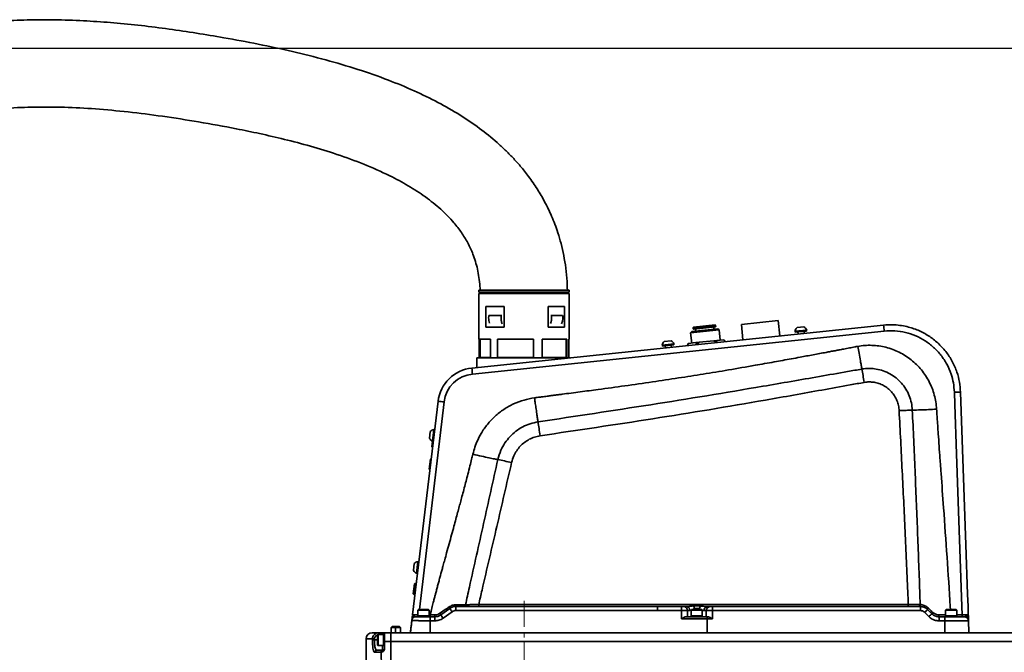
# Model space of a CAD drawing. Header units: millimetres. Extents: x 2633 to 6460, y 1296 to 5553.
# Tile 24 of 29: x 4482 to 4961, y 4452 to 4760. Entities that reach past the tile are written whole.
import ezdxf

# ---------------------------------------------------------------- set-up
doc = ezdxf.new("R2010")
doc.units = ezdxf.units.MM
doc.header["$PDSIZE"] = -1
doc.linetypes.add('CENTER', pattern=[10.16, 6.35, -1.27, 1.27, -1.27])
doc.linetypes.add('CENTERX2', pattern=[20.32, 12.7, -2.54, 2.54, -2.54])
doc.layers.add('中心线层', color=1, linetype='CENTER')
doc.layers.add('标注层', color=7, linetype='Continuous')
doc.dimstyles.new('ISO-25(3)', dxfattribs={"dimtxt": 8, "dimasz": 4.5, "dimexe": 3.5, "dimexo": 0.625, "dimtad": 1, "dimtoh": 1, "dimdec": 1, "dimtxsty": 'Standard', "dimcen": 2.5, "dimclrd": 4, "dimclre": 4, "dimclrt": 3, "dimadec": 0, "dimazin": 0, "dimtfac": 1, "dimtdec": 1, "dimtmove": 1, "dimatfit": 3, "dimfxl": 1, "dimarcsym": 0})

# ---------------------------------------------------------------- blocks, each defined once
blk = doc.blocks.new('_D')
at = {"layer": 'Defpoints', "color": 0, "transparency": 16777216}
for p in [(5081.79, 4746.06), (4012.4, 4171.57), (4172.67, 4171.57)]:
    blk.add_point(p, dxfattribs=at)
at = {"layer": '标注层', "color": 4, "lineweight": -2, "transparency": 16777216}
for p, q in [((5081.16, 4746.06), (4008.9, 4746.06)), ((4012.4, 4741.56), (4012.4, 4176.07)), ((4172.05, 4171.57), (4008.9, 4171.57))]:
    blk.add_line(p, q, dxfattribs=at)
at = {"layer": '标注层', "color": 4, "transparency": 16777216}
for points in [[(4011.65, 4741.56), (4013.15, 4741.56), (4012.4, 4746.06)], [(4011.65, 4176.07), (4013.15, 4176.07), (4012.4, 4171.57)]]:
    blk.add_solid(points, dxfattribs=at)
at = {"layer": '标注层', "color": 3, "transparency": 16777216, "insert": (4002.44, 4500.69), "char_height": 8, "attachment_point": 2, "rotation": 90}
blk.add_mtext('574,5', dxfattribs=at)

msp = doc.modelspace()

# ---------------------------------------------------------------- linework, layer by layer
at = {"linetype": 'Continuous', "lineweight": 35}
for p, q in [((4705.55, 4628.49), (4705.55, 4627.39)), ((4705.55, 4628.49), (4712.87, 4628.49)), ((4706.21, 4627.64), (4706.23, 4627.04)), ((4712.87, 4628.49), (4749.55, 4628.49)), ((4749.55, 4627.39), (4749.55, 4628.49)), ((4705.55, 4627.39), (4712.87, 4627.39)), ((4705.55, 4626.77), (4705.55, 4604.49)), ((4712.87, 4626.77), (4705.55, 4626.77)), ((4712.87, 4627.39), (4749.55, 4627.39)), ((4749.55, 4626.77), (4712.87, 4626.77)), ((4748.74, 4626.77), (4748.72, 4627.39)), ((4749.55, 4604.49), (4749.55, 4626.77)), ((4708.96, 4620.49), (4717.89, 4620.49)), ((4708.96, 4610.49), (4708.96, 4620.49)), ((4717.89, 4620.49), (4717.89, 4610.49)), ((4739.31, 4620.49), (4747.32, 4620.49)), ((4739.31, 4610.49), (4739.31, 4620.49)), ((4747.32, 4620.49), (4747.32, 4610.49)), ((4716.43, 4616.17), (4710.39, 4616.17)), ((4716.43, 4616.17), (4716.83, 4616.17)), ((4740.59, 4616.17), (4741, 4616.17)), ((4746.4, 4616.17), (4741, 4616.17)), ((4851.33, 4613.59), (4833.43, 4611.73)), ((4852.11, 4606.13), (4851.33, 4613.59)), ((4902.67, 4611.4), (4702.17, 4590.5)), ((4702.48, 4587.6), (4902.98, 4608.5)), ((4717.89, 4610.49), (4708.96, 4610.49)), ((4747.32, 4610.49), (4739.31, 4610.49)), ((4822.64, 4609.14), (4808.71, 4607.69)), ((4809.25, 4608.35), (4808.71, 4607.69)), ((4809.25, 4608.35), (4821.98, 4609.68)), ((4820.9, 4611.38), (4809.96, 4610.24)), ((4810.14, 4610.46), (4809.96, 4610.24)), ((4809.96, 4610.24), (4810.02, 4609.64)), ((4810.02, 4609.64), (4820.96, 4610.78)), ((4810.02, 4609.64), (4810.24, 4609.46)), ((4810.14, 4610.46), (4820.68, 4611.55)), ((4820.78, 4610.56), (4810.24, 4609.46)), ((4811.03, 4609.54), (4811.14, 4608.55)), ((4820.09, 4609.48), (4819.99, 4610.48)), ((4820.9, 4611.38), (4820.68, 4611.55)), ((4820.78, 4610.56), (4820.96, 4610.78)), ((4820.96, 4610.78), (4820.9, 4611.38)), ((4822.64, 4609.14), (4821.98, 4609.68)), ((4823.16, 4604.12), (4822.64, 4609.14)), ((4833.43, 4611.73), (4834.21, 4604.27)), ((4865.23, 4609.01), (4859.56, 4608.42)), ((4859.66, 4608.43), (4859.71, 4607.93)), ((4859.71, 4607.93), (4865.18, 4608.5)), ((4863.92, 4610.53), (4860.54, 4610.18)), ((4864.04, 4607.38), (4863.94, 4608.37)), ((4865.18, 4608.5), (4865.13, 4609)), ((4865.18, 4608.5), (4865.18, 4608.5)), ((4705.55, 4604.49), (4711.27, 4604.49)), ((4705.67, 4595.49), (4705.67, 4604.49)), ((4706.22, 4604.49), (4706.22, 4595.49)), ((4706.28, 4604.49), (4706.28, 4595.59)), ((4711.27, 4604.49), (4711.27, 4595.49)), ((4714.61, 4604.49), (4732.23, 4604.49)), ((4714.61, 4595.49), (4714.61, 4604.49)), ((4714.73, 4604.49), (4714.73, 4595.49)), ((4732.23, 4604.49), (4732.23, 4595.49)), ((4736.49, 4604.49), (4748.51, 4604.49)), ((4736.49, 4595.49), (4736.49, 4604.49)), ((4748.08, 4595.49), (4748.08, 4604.49)), ((4748.51, 4604.49), (4748.51, 4595.49)), ((4749.43, 4604.49), (4749.55, 4604.49)), ((4749.43, 4595.49), (4749.43, 4604.49)), ((4799.27, 4603.79), (4795.89, 4603.44)), ((4808.71, 4607.69), (4809.24, 4602.67)), ((4820.04, 4603.8), (4812.85, 4603.05)), ((4821.51, 4603.95), (4820.04, 4603.8)), ((4820.04, 4603.8), (4821.14, 4602.91)), ((4821.14, 4602.91), (4821.51, 4603.95)), ((4824.91, 4604.3), (4821.51, 4603.95)), ((4825.49, 4603.36), (4824.91, 4604.3)), ((4825.31, 4603.66), (4825.49, 4603.36)), ((4860.96, 4608.06), (4861.06, 4607.07)), ((4800.58, 4602.27), (4794.91, 4601.68)), ((4795.01, 4601.69), (4795.06, 4601.19)), ((4795.06, 4601.19), (4800.53, 4601.76)), ((4796.31, 4601.32), (4796.41, 4600.33)), ((4799.4, 4600.64), (4799.29, 4601.63)), ((4800.53, 4601.76), (4800.48, 4602.26)), ((4800.53, 4601.76), (4800.53, 4601.76)), ((4807.54, 4602.49), (4807.12, 4601.44)), ((4807.12, 4601.44), (4807.49, 4602.49)), ((4807.12, 4601.44), (4807.24, 4601.77)), ((4807.49, 4602.49), (4807.54, 4602.49)), ((4811.33, 4602.89), (4807.54, 4602.49)), ((4811.33, 4602.89), (4812.85, 4603.05)), ((4811.96, 4601.95), (4811.33, 4602.89)), ((4812.85, 4603.05), (4811.96, 4601.95)), ((4825.49, 4603.36), (4825.48, 4603.37)), ((4704.55, 4595.49), (4704.55, 4590.75)), ((4704.55, 4595.49), (4712.2, 4595.49)), ((4711.27, 4595.59), (4706.28, 4595.59)), ((4712.2, 4595.49), (4750.01, 4595.49)), ((4727.53, 4595.59), (4715.18, 4595.59)), ((4732.23, 4595.59), (4727.53, 4595.59)), ((4747.7, 4595.59), (4736.49, 4595.59)), ((4685.72, 4574.3), (4673.28, 4470.26)), ((4676.61, 4472.87), (4688.69, 4574.02)), ((4683.71, 4560.57), (4683.02, 4554.91)), ((4684.06, 4560.42), (4683.7, 4560.47)), ((4681.93, 4559.62), (4681.52, 4556.25)), ((4682.69, 4552.19), (4683.02, 4554.91)), ((4682.69, 4552.19), (4682.95, 4551.85)), ((4683.33, 4554.97), (4682.95, 4551.85)), ((4682.95, 4551.85), (4683.03, 4551.84)), ((4683.03, 4555.01), (4683.4, 4554.96)), ((4681.37, 4541.27), (4681.96, 4546.13)), ((4682.29, 4546.39), (4681.63, 4540.93)), ((4682.29, 4546.39), (4681.96, 4546.13)), ((4682.38, 4546.38), (4682.29, 4546.39)), ((4681.37, 4541.27), (4681.63, 4540.93)), ((4681.63, 4540.93), (4681.73, 4540.92)), ((4674.13, 4495.26), (4673.72, 4491.89)), ((4675.9, 4496.21), (4675.22, 4490.55)), ((4676.37, 4496.05), (4675.89, 4496.11)), ((4675.23, 4490.65), (4675.71, 4490.59)), ((4673.61, 4480.58), (4674.19, 4485.45)), ((4674.53, 4485.71), (4673.87, 4480.25)), ((4674.53, 4485.71), (4674.19, 4485.45)), ((4675.12, 4485.64), (4674.53, 4485.71)), ((4673.61, 4480.58), (4673.87, 4480.25)), ((4673.87, 4480.25), (4674.47, 4480.18)), ((4792.63, 4474.37), (4694.33, 4474.37)), ((4810.06, 4475.35), (4705.52, 4475.35)), ((4804.26, 4474.37), (4792.63, 4474.37)), ((4914.71, 4475.35), (4813.52, 4475.35)), ((4920.61, 4474.37), (4819.35, 4474.37)), ((4920.53, 4475.32), (4920.16, 4475.33)), ((4935.29, 4472.87), (4935.19, 4474.37)), ((4676.22, 4472.87), (4675.92, 4472.57)), ((4675.92, 4472.57), (4675.92, 4469.87)), ((4681.42, 4472.57), (4675.92, 4472.57)), ((4675.92, 4469.87), (4675.92, 4469.37)), ((4681.42, 4469.87), (4675.92, 4469.87)), ((4676.22, 4472.87), (4681.12, 4472.87)), ((4681.42, 4472.57), (4681.12, 4472.87)), ((4681.42, 4469.87), (4681.42, 4472.57)), ((4681.82, 4470.35), (4681.42, 4470.35)), ((4681.42, 4469.37), (4681.42, 4469.87)), ((4681.82, 4470.35), (4681.82, 4469.37)), ((4684.14, 4469.37), (4681.94, 4469.37)), ((4691.42, 4473.44), (4687.05, 4470.31)), ((4688.22, 4468.7), (4692.59, 4471.83)), ((4694.33, 4472.39), (4792.63, 4472.39)), ((4792.63, 4472.39), (4804.26, 4472.39)), ((4804.26, 4472.39), (4804.26, 4469.37)), ((4804.26, 4469.37), (4804.26, 4468.38)), ((4806.49, 4469.37), (4816.78, 4469.37)), ((4807.26, 4469.37), (4807.26, 4472.37)), ((4808.31, 4472.37), (4808.92, 4472.52)), ((4809.22, 4472.87), (4808.92, 4472.57)), ((4808.92, 4472.57), (4808.92, 4469.87)), ((4814.42, 4472.57), (4808.92, 4472.57)), ((4808.92, 4469.87), (4808.92, 4469.37)), ((4814.42, 4469.87), (4808.92, 4469.87)), ((4809.22, 4472.87), (4814.12, 4472.87)), ((4813, 4473.24), (4813.81, 4472.87)), ((4814.42, 4472.57), (4814.12, 4472.87)), ((4814.42, 4469.87), (4814.42, 4472.57)), ((4814.42, 4469.37), (4814.42, 4469.87)), ((4816.35, 4472.37), (4816.35, 4472.37)), ((4816.78, 4469.37), (4817.12, 4469.37)), ((4819.35, 4469.37), (4819.35, 4472.39)), ((4819.35, 4472.39), (4920.61, 4472.39)), ((4819.35, 4468.38), (4819.35, 4469.37)), ((4922.74, 4471.5), (4924.77, 4469.46)), ((4926.19, 4470.85), (4924.16, 4472.9)), ((4932.92, 4470.34), (4929.55, 4470.34)), ((4932.58, 4469.37), (4929.74, 4469.37)), ((4933.22, 4472.87), (4932.92, 4472.57)), ((4932.92, 4472.57), (4932.92, 4469.87)), ((4938.42, 4472.57), (4932.92, 4472.57)), ((4932.92, 4469.87), (4932.92, 4469.37)), ((4938.42, 4469.87), (4932.92, 4469.87)), ((4932.92, 4469.37), (4938.42, 4469.37)), ((4933.22, 4472.87), (4938.12, 4472.87)), ((4938.42, 4472.57), (4938.12, 4472.87)), ((4938.42, 4469.87), (4938.42, 4472.57)), ((4940.96, 4470.35), (4938.42, 4470.35)), ((4938.42, 4469.37), (4938.42, 4469.87)), ((4940.96, 4470.35), (4940.96, 4469.37)), ((4942.21, 4469.4), (4942.05, 4469.37)), ((4663.42, 4464.57), (4662.92, 4464.07)), ((4663.42, 4464.57), (4664.72, 4464.57)), ((4664.72, 4464.57), (4664.92, 4464.07)), ((4664.72, 4464.57), (4666.92, 4464.57)), ((4666.92, 4464.57), (4667.42, 4464.07)), ((4672.7, 4465.35), (4672.25, 4461.57)), ((4681.94, 4461.57), (4681.94, 4467.39)), ((4681.94, 4467.39), (4684.14, 4467.39)), ((4816.78, 4468.38), (4804.26, 4468.38)), ((4816.75, 4461.57), (4816.78, 4468.38)), ((4819.35, 4468.38), (4816.78, 4468.38)), ((4929.74, 4467.39), (4932.58, 4467.39)), ((4932.58, 4461.57), (4932.58, 4467.39)), ((4944.05, 4467.53), (4944.05, 4467.53)), ((4944.26, 4461.57), (4944.05, 4467.53)), ((4944.05, 4467.45), (4944.05, 4467.53)), ((4653.67, 4461.57), (4656.8, 4461.57)), ((4656.47, 4460.82), (4656.17, 4460.52)), ((4656.17, 4455.62), (4656.17, 4460.52)), ((4659.17, 4460.82), (4656.47, 4460.82)), ((4656.47, 4460.82), (4656.47, 4455.32)), ((4656.8, 4461.57), (4658.67, 4461.57)), ((4656.8, 4460.82), (4656.8, 4461.57)), ((4658.67, 4460.82), (4658.67, 4461.57)), ((4659.67, 4460.82), (4659.17, 4460.82)), ((4659.17, 4460.82), (4659.17, 4455.32)), ((4659.67, 4461.57), (4662.67, 4461.57)), ((4659.67, 4457.31), (4659.67, 4461.57)), ((4662.67, 4461.57), (4681.94, 4461.57)), ((4662.67, 4457.31), (4662.67, 4461.57)), ((4664.92, 4464.07), (4662.92, 4464.07)), ((4662.92, 4464.07), (4662.92, 4461.57)), ((4664.92, 4461.57), (4664.92, 4464.07)), ((4667.42, 4464.07), (4664.92, 4464.07)), ((4667.42, 4464.07), (4667.42, 4461.57)), ((4680.63, 4461.57), (4680.17, 4461.59)), ((4681.94, 4461.57), (4792.63, 4461.57)), ((4792.63, 4461.57), (4804.26, 4461.57)), ((4804.26, 4461.57), (4816.75, 4461.57)), ((4816.75, 4461.57), (4819.35, 4461.57)), ((4819.35, 4461.57), (4932.58, 4461.57)), ((4932.59, 4461.57), (5152.67, 4461.57)), ((4650.67, 4458.57), (4650.67, 4414.57)), ((4653.79, 4458.57), (4650.67, 4458.57)), ((4653.79, 4458.07), (4653.79, 4458.57)), ((4654.78, 4458.57), (4653.79, 4458.57)), ((4654.78, 4458.07), (4653.79, 4458.07)), ((4654.78, 4458.57), (4654.78, 4458.07)), ((4654.78, 4458.07), (4656.17, 4458.07)), ((4656.17, 4455.62), (4656.47, 4455.32)), ((4656.47, 4455.32), (4659.17, 4455.32)), ((4658.67, 4453.07), (4658.67, 4455.32)), ((4659.17, 4455.32), (4659.67, 4455.32)), ((4662.67, 4457.31), (4659.67, 4457.31)), ((4659.67, 4457.31), (4659.67, 4453.93)), ((5152.67, 4457.31), (4662.67, 4457.31)), ((4662.67, 4443.78), (4662.67, 4457.31)), ((4655.02, 4452.07), (4654.73, 4452.07)), ((4655.72, 4453.07), (4656.01, 4453.07)), ((4657.99, 4453.07), (4657.99, 4452.22)), ((4657.99, 4453.07), (4658.67, 4453.07)), ((4658.67, 4452.22), (4657.99, 4452.22)), ((4658.67, 4452.22), (4658.67, 4453.07))]:
    msp.add_line(p, q, dxfattribs=at)
at = {"linetype": 'Continuous', "lineweight": 35, "flags": 128}
for points in [[(4937.17, 4578.75), (4937.38, 4572.75), (4938.22, 4548.78), (4940.82, 4474.37), (4940.96, 4470.35)], [(4943.96, 4470.34), (4943.82, 4474.37), (4943.61, 4480.37), (4942.77, 4504.35), (4941.47, 4541.56), (4940.17, 4578.77)], [(4682.88, 4474.37), (4682.28, 4472.12), (4681.82, 4470.35)], [(4694.7, 4475.26), (4694.68, 4475.08), (4694.66, 4474.92), (4694.62, 4474.76), (4694.58, 4474.63), (4694.52, 4474.52), (4694.46, 4474.44), (4694.4, 4474.39), (4694.33, 4474.37)], [(4699.09, 4475.24), (4699.07, 4475.06), (4699.04, 4474.9), (4698.99, 4474.75), (4698.92, 4474.62), (4698.85, 4474.51), (4698.77, 4474.44), (4698.68, 4474.39), (4698.59, 4474.37)], [(4817.68, 4474.26), (4817.96, 4474.34), (4818.35, 4474.37)], [(4920.16, 4475.33), (4920.17, 4475.14), (4920.2, 4474.96), (4920.24, 4474.8), (4920.3, 4474.65), (4920.36, 4474.53), (4920.44, 4474.45), (4920.53, 4474.39), (4920.61, 4474.37)], [(4920.53, 4475.32), (4920.53, 4475.13), (4920.55, 4474.96), (4920.58, 4474.79), (4920.63, 4474.65), (4920.7, 4474.53), (4920.77, 4474.44), (4920.86, 4474.39), (4920.95, 4474.36)], [(4816.35, 4472.37), (4816.35, 4471.84), (4816.36, 4469.37)]]:
    msp.add_lwpolyline(points, dxfattribs=at)
at = {"linetype": 'Continuous', "lineweight": 35}
for centre, radius, start, end in [((4862.48, 4607.96), 2.95, 131.1169, 170.9896), ((4862.48, 4607.96), 2.95, 20.9116, 60.7843), ((4637.7, 4581.57), 266.64, 5.7963, 6.4242), ((4797.83, 4601.22), 2.95, 131.1169, 170.9896), ((4797.83, 4601.22), 2.95, 20.9116, 60.7843), ((4704.08, 4572.1), 18.5, 95.9506, 173.1864), ((4437.2, 4560.67), 266.64, 5.7963, 6.4242), ((4704.08, 4572.18), 15.5, 95.9506, 173.1864), ((4938.92, 4550.1), 28.7, 87.5061, 93.4941), ((4684.54, 4545.52), 28.8, 81.703, 87.6569), ((4684.12, 4557.64), 2.95, 98.0482, 137.9209), ((4684.12, 4557.64), 2.95, 208.2534, 248.1261), ((4676.32, 4493.29), 2.95, 98.0482, 137.9209), ((4676.32, 4493.29), 2.95, 208.2534, 248.1261), ((4690.19, 4473.32), 1.24, 5.4529, 42.9016), ((5690.55, 4472.89), 996.22, 179.91439, 180.02829), ((4775.01, 4475.11), 69.49, 179.8027, 180.6057), ((5790.29, 4472.88), 997.66, 179.91444, 180.0283), ((4805.26, 4472.37), 2, 359.982, 89.982), ((4806.51, 4472.58), 1.81, 353.5214, 81.5567), ((5022, 4475.32), 211.95, 179.9935, 180.1787), ((4804.55, 4471.8), 6.21, 13.4558, 27.4954), ((4819.17, 4471.76), 6.35, 152.7911, 166.5071), ((5025.47, 4475.32), 211.95, 179.9935, 180.1787), ((4817.08, 4472.58), 1.81, 98.646, 186.5952), ((4818.35, 4472.38), 2, 90.0363, 180.0361), ((4818.35, 4472.37), 2, 109.7621, 180.0127), ((4984.21, 4475.11), 69.49, 179.8027, 180.6057), ((5920.15, 4472.88), 999.54, 179.91451, 180.02831), ((4674.82, 4467.37), 2, 90.0015, 151.9818), ((4680.94, 4470.1), 3.28, 347.236, 4.0254), ((5798.3, 4467.89), 1114.16, 179.92346, 180.02529), ((4684.56, 4469.35), 2.67, 21.0501, 39.8278), ((4612.78, 4415.28), 92.43, 35.3047, 36.5342), ((4616.39, 4417.87), 93.37, 35.3077, 36.525), ((4986.01, 4408.53), 89.26, 133.8566, 135.1342), ((4925.04, 4472.86), 0.88, 126.6518, 177.3112), ((4988.38, 4406.14), 89.75, 133.8618, 135.1325), ((4927.29, 4470.62), 1.12, 127.0605, 168.3542), ((4930.92, 4470.11), 1.4, 170.7092, 211.9798), ((6047.97, 4467.88), 1118.23, 179.92358, 180.02531), ((4942.05, 4467.37), 2, 2.025, 89.9888), ((4653.67, 4458.57), 3, 90, 180), ((4655.72, 4452.08), 0.993, 90.3926, 180.3873), ((4656.02, 4452.08), 0.993, 90.4214, 180.4153), ((4658.67, 4454.07), 1, 270, 0)]:
    msp.add_arc(centre, radius, start, end, dxfattribs=at)
for centre, major_axis, ratio, start_param, end_param in [((4676.32, 4470.37), (3.04, 0.12), 0.00845, 3.140246, 4.581026), ((4950.67, 4788.46), (0, 1980), 0.15, 1.741441, 1.745766)]:
    msp.add_ellipse(centre, major_axis=major_axis, ratio=ratio, start_param=start_param, end_param=end_param, dxfattribs=at)
for points, knots in [([(4748.69, 4628.49), (4748.66, 4629.86), (4748.58, 4633.43), (4747.99, 4639.05), (4747.01, 4645.22), (4745.7, 4650.99), (4743.82, 4657.42), (4741.23, 4664.29), (4737.83, 4671.35), (4734.07, 4677.79), (4730.08, 4683.57), (4726.01, 4688.66), (4722.18, 4692.93), (4718.41, 4696.73), (4713.13, 4701.6), (4705.84, 4707.46), (4696.19, 4713.99), (4685.54, 4720.08), (4673.92, 4725.72), (4660.89, 4731.1), (4646.51, 4736.12), (4630.89, 4740.71), (4614.7, 4744.76), (4598.13, 4748.31), (4582.55, 4751.21), (4568.06, 4753.65), (4554.7, 4755.64), (4541.25, 4757.33), (4527.92, 4758.67), (4514.37, 4759.64), (4500.83, 4760.15), (4487.38, 4760.15), (4474.6, 4759.62), (4462.47, 4758.6), (4450.11, 4757.01), (4437.53, 4754.74), (4424.61, 4751.63), (4412.07, 4747.82), (4402.02, 4744.07), (4394.36, 4740.82), (4388.97, 4738.34), (4383.61, 4735.69), (4378.1, 4732.76), (4372.25, 4729.42), (4365.83, 4725.47), (4358.85, 4720.8), (4351.28, 4715.29), (4343.44, 4709.05), (4335.4, 4702.04), (4327.22, 4694.27), (4318.77, 4685.5), (4310.21, 4675.74), (4302.21, 4665.68), (4294.94, 4655.46), (4288.5, 4645.27), (4283.16, 4635.43), (4278.97, 4626.04), (4276.2, 4618.19), (4274.38, 4611.02), (4273.26, 4604.58), (4273.1, 4600.18), (4273.02, 4597.94)], [0, 0, 0, 0, 0.006703, 0.017508, 0.027715, 0.037363, 0.046481, 0.060565, 0.07334, 0.084873, 0.097148, 0.107774, 0.116809, 0.125302, 0.134008, 0.152077, 0.171094, 0.191128, 0.212232, 0.234426, 0.260261, 0.28693, 0.314286, 0.342097, 0.370062, 0.392063, 0.414167, 0.43637, 0.458552, 0.479901, 0.503023, 0.525, 0.545895, 0.56577, 0.584684, 0.607051, 0.628458, 0.649849, 0.671325, 0.680993, 0.6907, 0.700452, 0.710319, 0.721298, 0.73353, 0.747252, 0.762533, 0.779464, 0.796384, 0.814847, 0.834804, 0.856103, 0.878523, 0.897866, 0.917615, 0.937617, 0.952747, 0.968036, 0.978401, 0.989012, 1, 1, 1, 1]), ([(4315.52, 4597.94), (4315.58, 4598.82), (4315.7, 4600.9), (4316.56, 4604.57), (4318.02, 4609.03), (4320.09, 4613.94), (4322.49, 4618.78), (4325.03, 4623.34), (4327.78, 4627.87), (4330.64, 4632.25), (4333.71, 4636.64), (4336.86, 4640.88), (4340.24, 4645.2), (4345.09, 4651.08), (4351.61, 4658.41), (4359.98, 4666.9), (4368.78, 4674.88), (4377.77, 4682.1), (4387.44, 4688.93), (4397.75, 4695.21), (4408.74, 4700.8), (4419.66, 4705.4), (4431.8, 4709.53), (4445.35, 4713.03), (4460.45, 4715.65), (4475.17, 4717.12), (4489.64, 4717.71), (4504.02, 4717.58), (4519.15, 4716.77), (4535.08, 4715.29), (4551.83, 4713.16), (4569.39, 4710.39), (4585.16, 4707.53), (4599.08, 4704.66), (4611.12, 4701.89), (4623.7, 4698.58), (4636.61, 4694.62), (4649.56, 4689.92), (4661.16, 4684.81), (4671.18, 4679.43), (4679.55, 4674.04), (4687.07, 4668.06), (4692.89, 4662.15), (4697.18, 4656.56), (4700.3, 4651.45), (4702.48, 4646.69), (4703.97, 4642.39), (4704.97, 4638.6), (4705.7, 4634.55), (4706.1, 4631.22), (4706.16, 4629.24), (4706.17, 4628.72)], [0, 0, 0, 0, 0.005547, 0.013039, 0.023612, 0.034997, 0.046477, 0.057527, 0.067774, 0.079732, 0.090363, 0.101425, 0.112914, 0.124772, 0.149329, 0.174489, 0.199605, 0.223894, 0.246833, 0.273934, 0.299633, 0.324244, 0.348267, 0.380106, 0.412065, 0.44442, 0.472952, 0.50298, 0.534658, 0.568104, 0.603416, 0.640684, 0.679778, 0.704038, 0.729974, 0.757324, 0.785737, 0.814748, 0.843804, 0.865259, 0.886137, 0.906242, 0.925515, 0.938017, 0.950421, 0.963021, 0.970843, 0.978988, 0.987571, 0.996717, 1, 1, 1, 1]), ([(4710.39, 4616.17), (4710.35, 4615.34), (4710.29, 4613.99), (4710.66, 4612.78), (4710.8, 4612.32)], [0, 0, 0, 0, 0.621682, 1, 1, 1, 1]), ([(4716.43, 4616.17), (4716.39, 4615.34), (4716.32, 4613.92), (4716.72, 4612.64), (4716.89, 4612.11)], [0, 0, 0, 0, 0.588564, 1, 1, 1, 1]), ([(4741, 4616.17), (4741.04, 4615.34), (4741.12, 4613.97), (4740.69, 4612.74), (4740.53, 4612.27)], [0, 0, 0, 0, 0.614056, 1, 1, 1, 1]), ([(4746.4, 4616.17), (4746.44, 4615.34), (4746.52, 4613.89), (4746.06, 4612.58), (4745.86, 4612.03)], [0, 0, 0, 0, 0.576451, 1, 1, 1, 1]), ([(4940.17, 4578.77), (4940.04, 4580.42), (4939.79, 4583.7), (4938.44, 4588.76), (4936.26, 4593.79), (4933.12, 4598.61), (4929.2, 4602.82), (4924.65, 4606.34), (4919.56, 4609.02), (4914.8, 4610.59), (4910.63, 4611.35), (4906.81, 4611.68), (4904.16, 4611.5), (4902.67, 4611.4)], [0, 0, 0, 0, 0.088654, 0.177308, 0.280153, 0.382998, 0.485815, 0.588631, 0.691438, 0.794244, 0.856927, 0.91961, 1, 1, 1, 1]), ([(4902.98, 4608.5), (4904.72, 4608.59), (4908.2, 4608.78), (4913.4, 4607.96), (4918.38, 4606.33), (4923.02, 4603.88), (4927.17, 4600.68), (4930.74, 4596.83), (4933.61, 4592.44), (4935.6, 4587.85), (4936.82, 4583.24), (4937.06, 4580.25), (4937.17, 4578.75)], [0, 0, 0, 0, 0.10282, 0.205639, 0.308458, 0.411278, 0.514108, 0.616939, 0.719801, 0.822662, 0.911331, 1, 1, 1, 1]), ([(4890.17, 4601.06), (4889.65, 4600.97), (4888.31, 4600.72), (4886.01, 4600.28), (4883.49, 4599.8), (4881.12, 4599.35), (4878.98, 4598.95), (4876.85, 4598.55), (4873.3, 4597.88), (4868.36, 4596.96), (4862.72, 4595.91), (4857.79, 4595), (4853.58, 4594.23), (4849.27, 4593.45), (4844.79, 4592.64), (4837.36, 4591.33), (4827.39, 4589.6), (4814.93, 4587.54), (4802.59, 4585.61), (4789.87, 4583.71), (4776.82, 4581.85), (4765.1, 4580.25), (4754.92, 4578.89), (4748.45, 4578.04), (4744.3, 4577.51), (4742.54, 4577.28), (4740.72, 4577.05), (4738.61, 4576.78), (4736.33, 4576.49), (4734.3, 4576.23), (4733.14, 4576.08), (4732.7, 4576.02)], [0, 0, 0, 0, 0.009905, 0.025605, 0.044125, 0.058164, 0.071018, 0.085001, 0.099041, 0.138916, 0.179493, 0.206983, 0.233229, 0.259898, 0.289568, 0.318663, 0.401859, 0.479972, 0.556193, 0.636822, 0.721981, 0.804127, 0.85931, 0.91512, 0.926921, 0.938061, 0.948386, 0.961559, 0.978098, 0.991617, 1, 1, 1, 1]), ([(4928.52, 4570.47), (4928.41, 4571.65), (4928.21, 4573.97), (4927.46, 4577.37), (4926.39, 4580.66), (4924.96, 4583.82), (4923.22, 4586.83), (4921.15, 4589.64), (4918.81, 4592.21), (4916.21, 4594.52), (4913.37, 4596.54), (4910.34, 4598.25), (4907.15, 4599.63), (4903.83, 4600.65), (4900.43, 4601.32), (4896.97, 4601.61), (4893.53, 4601.58), (4891.28, 4601.23), (4890.17, 4601.06)], [0, 0, 0, 0, 0.063606, 0.126104, 0.18817, 0.250491, 0.313327, 0.376119, 0.438807, 0.501468, 0.564124, 0.626772, 0.689399, 0.752017, 0.814382, 0.876781, 0.939237, 1, 1, 1, 1]), ([(4890.17, 4601.06), (4890.37, 4599.97), (4890.81, 4597.55), (4891.35, 4594.45), (4891.79, 4591.87), (4892, 4590.6), (4892.1, 4590)], [0, 0, 0, 0, 0.279815, 0.614362, 0.818703, 1, 1, 1, 1]), ([(4892.1, 4590), (4889.8, 4589.6), (4882.91, 4588.4), (4866.85, 4585.59), (4834.9, 4580.03), (4789.25, 4572.52), (4752.7, 4567.04), (4734.41, 4564.29)], [0, 0, 0, 0, 0.043927, 0.131333, 0.306074, 0.652733, 1, 1, 1, 1]), ([(4916.69, 4570), (4916.57, 4571.2), (4916.35, 4573.59), (4915.27, 4577.07), (4913.63, 4580.33), (4911.46, 4583.25), (4908.83, 4585.74), (4905.85, 4587.75), (4902.57, 4589.22), (4899.29, 4590.06), (4896.12, 4590.36), (4893.78, 4590.27), (4892.45, 4590.06), (4892.1, 4590)], [0, 0, 0, 0, 0.100696, 0.20135, 0.30312, 0.404886, 0.504844, 0.604798, 0.704664, 0.804529, 0.887345, 0.97015, 1, 1, 1, 1]), ([(4892.1, 4590), (4892.29, 4589), (4892.66, 4587), (4893.09, 4584.69), (4893.3, 4583.53)], [0, 0, 0, 0, 0.499999, 1, 1, 1, 1]), ([(4735.42, 4557.53), (4753.74, 4560.23), (4790.36, 4565.64), (4836.08, 4573.24), (4868.05, 4578.97), (4884.11, 4581.87), (4891, 4583.11), (4893.3, 4583.53)], [0, 0, 0, 0, 0.3471951, 0.6941162, 0.868788, 0.9561238, 1, 1, 1, 1]), ([(4893.3, 4583.53), (4894.09, 4583.63), (4895.66, 4583.83), (4898.08, 4583.62), (4900.44, 4583.03), (4902.71, 4582.03), (4904.77, 4580.66), (4906.6, 4578.95), (4908.11, 4576.93), (4909.26, 4574.67), (4910.03, 4572.26), (4910.19, 4570.59), (4910.27, 4569.75)], [0, 0, 0, 0, 0.096229, 0.192523, 0.292053, 0.391587, 0.49175, 0.591919, 0.694308, 0.796704, 0.898329, 1, 1, 1, 1]), ([(4732.7, 4576.02), (4730.98, 4575.71), (4727.47, 4575.08), (4722.44, 4573.14), (4717.69, 4570.49), (4713.41, 4567.13), (4709.66, 4563.17), (4706.91, 4559.18), (4704.96, 4555.43), (4703.6, 4552.06), (4702.98, 4549.73), (4702.67, 4548.56)], [0, 0, 0, 0, 0.121027, 0.246952, 0.372105, 0.497397, 0.623077, 0.748904, 0.832673, 0.915896, 1, 1, 1, 1]), ([(4732.7, 4576.02), (4732.8, 4575.31), (4733.01, 4573.72), (4733.38, 4571.1), (4733.77, 4568.48), (4734.12, 4566.15), (4734.32, 4564.89), (4734.41, 4564.29)], [0, 0, 0, 0, 0.168215, 0.379529, 0.633827, 0.826694, 1, 1, 1, 1]), ([(4916.69, 4570), (4915.68, 4569.97), (4913.68, 4569.9), (4911.41, 4569.8), (4910.27, 4569.75)], [0, 0, 0, 0, 0.5, 1, 1, 1, 1]), ([(4928.52, 4570.47), (4927.2, 4570.4), (4924.57, 4570.26), (4920.52, 4570.1), (4918.02, 4570.03), (4916.69, 4570)], [0, 0, 0, 0, 0.31584, 0.633066, 1, 1, 1, 1]), ([(4920.53, 4475.32), (4920.45, 4477.48), (4920.04, 4489.45), (4919.23, 4511.23), (4918.02, 4540.63), (4917.13, 4560.21), (4916.69, 4570)], [0, 0, 0, 0, 0.068447, 0.379206, 0.689844, 1, 1, 1, 1]), ([(4935.19, 4474.37), (4934.13, 4490.4), (4932.7, 4512.01), (4930.98, 4535.21), (4930.4, 4543.22), (4929.93, 4549.66), (4929.41, 4557.15), (4928.89, 4564.65), (4928.63, 4568.65), (4928.55, 4569.98), (4928.52, 4570.47)], [0, 0, 0, 0, 0.5003063, 0.6743463, 0.724582, 0.7502948, 0.8753029, 0.9585538, 0.9845024, 1, 1, 1, 1]), ([(4910.27, 4569.75), (4910.77, 4559.96), (4911.76, 4540.38), (4913.2, 4510.99), (4914.15, 4489.32), (4914.63, 4477.43), (4914.71, 4475.35)], [0, 0, 0, 0, 0.311257, 0.622511, 0.933766, 1, 1, 1, 1]), ([(4734.41, 4564.29), (4733.12, 4564.03), (4730.54, 4563.51), (4726.91, 4561.94), (4723.6, 4559.83), (4720.66, 4557.19), (4718.2, 4554.07), (4716.09, 4550.32), (4715.29, 4547.47), (4714.84, 4545.91)], [0, 0, 0, 0, 0.138155, 0.276344, 0.413239, 0.550139, 0.689702, 0.829262, 1, 1, 1, 1]), ([(4734.41, 4564.29), (4734.57, 4563.26), (4734.88, 4561.18), (4735.24, 4558.74), (4735.42, 4557.53)], [0, 0, 0, 0, 0.5000022, 1, 1, 1, 1]), ([(4721.53, 4544.47), (4721.85, 4545.59), (4722.43, 4547.62), (4723.94, 4550.29), (4725.69, 4552.5), (4727.78, 4554.37), (4730.13, 4555.86), (4732.69, 4556.98), (4734.51, 4557.34), (4735.42, 4557.53)], [0, 0, 0, 0, 0.172209, 0.312131, 0.452054, 0.588946, 0.72583, 0.862952, 1, 1, 1, 1]), ([(4702.67, 4548.56), (4702.48, 4547.74), (4702.02, 4545.84), (4701.19, 4542.59), (4700.28, 4539.02), (4699.36, 4535.44), (4698.47, 4532.07), (4697.61, 4528.83), (4696.8, 4525.81), (4696.03, 4522.96), (4695.24, 4520.03), (4694.37, 4516.83), (4693.38, 4513.21), (4692.28, 4509.2), (4691.1, 4504.9), (4689.98, 4500.83), (4689.03, 4497.34), (4688.29, 4494.61), (4687.51, 4491.75), (4686.78, 4489.07), (4686.06, 4486.41), (4685.52, 4484.39), (4685.01, 4482.45), (4684.54, 4480.7), (4684.07, 4478.91), (4683.53, 4476.85), (4683.11, 4475.27), (4682.88, 4474.37)], [0, 0, 0, 0, 0.032816, 0.076497, 0.131043, 0.176728, 0.220882, 0.267282, 0.3075, 0.343216, 0.382682, 0.425896, 0.472859, 0.529541, 0.58809, 0.647283, 0.694407, 0.729461, 0.757682, 0.810069, 0.838182, 0.865368, 0.891629, 0.916835, 0.936115, 0.963837, 1, 1, 1, 1]), ([(4714.84, 4545.9), (4712.53, 4535.56), (4707.9, 4514.83), (4702.65, 4491.28), (4699.72, 4478.07), (4699.09, 4475.24)], [0, 0, 0, 0, 0.439346, 0.879753, 1, 1, 1, 1]), ([(4702.67, 4548.56), (4704.1, 4548.22), (4706.79, 4547.59), (4709.86, 4546.92), (4711.93, 4546.48), (4713.38, 4546.19), (4714.32, 4546.01), (4714.84, 4545.91)], [0, 0, 0, 0, 0.331866, 0.624474, 0.73923, 0.855616, 1, 1, 1, 1]), ([(4714.84, 4545.9), (4715.88, 4545.69), (4717.95, 4545.26), (4720.34, 4544.74), (4721.53, 4544.47)], [0, 0, 0, 0, 0.499995, 1, 1, 1, 1]), ([(4705.52, 4475.35), (4706.06, 4477.69), (4708.98, 4490.38), (4714.37, 4513.41), (4719.14, 4534.12), (4721.53, 4544.47)], [0, 0, 0, 0, 0.101451, 0.550719, 1, 1, 1, 1]), ([(4691.1, 4474.16), (4690.56, 4473.79), (4689.07, 4472.76), (4687.57, 4471.72), (4686.61, 4471.06)], [0, 0, 0, 0, 0.363836, 1, 1, 1, 1]), ([(4694.7, 4475.26), (4694.02, 4475.21), (4692.76, 4475.13), (4691.62, 4474.47), (4691.1, 4474.16)], [0, 0, 0, 0, 0.538946, 1, 1, 1, 1]), ([(4694.33, 4474.37), (4693.86, 4474.34), (4692.81, 4474.26), (4691.91, 4473.73), (4691.42, 4473.44)], [0, 0, 0, 0, 0.457549, 1, 1, 1, 1]), ([(4699.09, 4475.24), (4698.51, 4475.24), (4697.09, 4475.25), (4695.59, 4475.26), (4694.7, 4475.26)], [0, 0, 0, 0, 0.408725, 1, 1, 1, 1]), ([(4705.52, 4475.35), (4704.82, 4475.34), (4703.4, 4475.31), (4701.36, 4475.27), (4699.94, 4475.25), (4699.23, 4475.24), (4699.09, 4475.24)], [0, 0, 0, 0, 0.3118488, 0.6326779, 0.9315046, 1, 1, 1, 1]), ([(4805.26, 4474.37), (4805.25, 4474.37), (4805.22, 4474.37), (4805.03, 4474.37), (4804.77, 4474.37), (4804.5, 4474.37), (4804.32, 4474.37), (4804.26, 4474.37)], [0, 0, 0, 0, 0.219588, 0.439176, 0.65876, 0.878337, 1, 1, 1, 1]), ([(4806.77, 4474.37), (4806.35, 4474.37), (4805.52, 4474.37), (4805.34, 4474.37), (4805.26, 4474.37)], [0, 0, 0, 0, 0.511188, 1, 1, 1, 1]), ([(4810.06, 4474.66), (4809.96, 4474.65), (4809.22, 4474.59), (4808.11, 4474.43), (4807.14, 4474.39), (4806.77, 4474.37)], [0, 0, 0, 0, 0.085952, 0.659694, 1, 1, 1, 1]), ([(4813.52, 4475.35), (4813.39, 4475.35), (4812.88, 4475.34), (4811.79, 4475.25), (4810.77, 4475.34), (4810.13, 4475.35), (4810.06, 4475.35)], [0, 0, 0, 0, 0.1147792, 0.4429667, 0.9389366, 1, 1, 1, 1]), ([(4813.52, 4474.66), (4812.85, 4474.68), (4811.7, 4474.7), (4810.54, 4474.68), (4810.06, 4474.66)], [0, 0, 0, 0, 0.577683, 1, 1, 1, 1]), ([(4816.81, 4474.37), (4816.4, 4474.4), (4815.33, 4474.45), (4814.21, 4474.58), (4813.52, 4474.66)], [0, 0, 0, 0, 0.38411, 1, 1, 1, 1]), ([(4818.35, 4474.37), (4818.26, 4474.37), (4818.07, 4474.37), (4817.24, 4474.37), (4816.81, 4474.37)], [0, 0, 0, 0, 0.48264, 1, 1, 1, 1]), ([(4819.35, 4474.37), (4819.24, 4474.37), (4819.02, 4474.37), (4818.72, 4474.37), (4818.49, 4474.37), (4818.37, 4474.37), (4818.36, 4474.37), (4818.35, 4474.37)], [0, 0, 0, 0, 0.219506, 0.439092, 0.658681, 0.878277, 1, 1, 1, 1]), ([(4920.16, 4475.33), (4919.03, 4475.34), (4917.28, 4475.34), (4915.39, 4475.35), (4914.71, 4475.35)], [0, 0, 0, 0, 0.641257, 1, 1, 1, 1]), ([(4924.51, 4473.56), (4923.97, 4473.99), (4922.89, 4474.85), (4921.44, 4475.24), (4920.67, 4475.31), (4920.53, 4475.32)], [0, 0, 0, 0, 0.446158, 0.894819, 1, 1, 1, 1]), ([(4924.16, 4472.9), (4924.02, 4473.03), (4923.47, 4473.54), (4922.3, 4474.21), (4921.17, 4474.32), (4920.61, 4474.37)], [0, 0, 0, 0, 0.144938, 0.572468, 1, 1, 1, 1]), ([(4673.25, 4469.98), (4673.24, 4469.86), (4673.19, 4469.43), (4673.09, 4468.64), (4673.06, 4468.35), (4673.05, 4468.32), (4673.05, 4468.31)], [0, 0, 0, 0, 0.16494, 0.59827, 0.917992, 1, 1, 1, 1]), ([(4674.82, 4469.37), (4674.7, 4469.39), (4674.44, 4469.43), (4673.84, 4469.7), (4673.4, 4469.89), (4673.27, 4469.97), (4673.25, 4469.98), (4673.25, 4469.98)], [0, 0, 0, 0, 0.183412, 0.429844, 0.890911, 0.984997, 1, 1, 1, 1]), ([(4681.94, 4469.37), (4681.23, 4469.37), (4680.46, 4469.37), (4679.15, 4469.37), (4677.99, 4469.37), (4676.54, 4469.37), (4675.51, 4469.37), (4674.93, 4469.37), (4674.85, 4469.37), (4674.82, 4469.37)], [0, 0, 0, 0, 0.1440288, 0.1563064, 0.2767987, 0.3976314, 0.570266, 0.7846407, 1, 1, 1, 1]), ([(4684.21, 4470.33), (4683.55, 4470.33), (4682.75, 4470.34), (4681.95, 4470.35), (4681.82, 4470.35), (4681.82, 4470.35)], [0, 0, 0, 0, 0.834588, 0.999975, 1, 1, 1, 1]), ([(4687.05, 4470.31), (4686.56, 4470.02), (4685.66, 4469.49), (4684.62, 4469.41), (4684.14, 4469.37)], [0, 0, 0, 0, 0.542454, 1, 1, 1, 1]), ([(4686.61, 4471.06), (4686.28, 4470.86), (4685.54, 4470.43), (4684.68, 4470.36), (4684.21, 4470.33)], [0, 0, 0, 0, 0.4538, 1, 1, 1, 1]), ([(4692.59, 4471.83), (4692.88, 4472.01), (4693.42, 4472.33), (4694.05, 4472.37), (4694.33, 4472.39)], [0, 0, 0, 0, 0.542449, 1, 1, 1, 1]), ([(4804.26, 4472.39), (4804.45, 4472.39), (4804.97, 4472.39), (4805.79, 4472.39), (4806.58, 4472.39), (4807.12, 4472.38), (4807.21, 4472.38), (4807.26, 4472.37)], [0, 0, 0, 0, 0.121665, 0.341244, 0.560829, 0.780415, 1, 1, 1, 1]), ([(4804.26, 4468.38), (4804.26, 4468.38), (4804.31, 4468.41), (4804.71, 4468.64), (4805.35, 4469), (4806.05, 4469.32), (4806.37, 4469.36), (4806.49, 4469.37)], [0, 0, 0, 0, 0.004025, 0.064422, 0.504833, 0.814298, 1, 1, 1, 1]), ([(4807.26, 4472.37), (4807.32, 4472.37), (4807.44, 4472.37), (4808.01, 4472.37), (4808.31, 4472.37)], [0, 0, 0, 0, 0.489813, 1, 1, 1, 1]), ([(4809.76, 4472.87), (4809.96, 4472.97), (4810.22, 4473.09), (4810.52, 4473.21), (4810.59, 4473.24)], [0, 0, 0, 0, 0.7718, 1, 1, 1, 1]), ([(4810.59, 4473.24), (4810.93, 4473.33), (4811.62, 4473.5), (4812.47, 4473.42), (4812.9, 4473.27), (4813, 4473.24)], [0, 0, 0, 0, 0.432388, 0.879447, 1, 1, 1, 1]), ([(4814.38, 4472.62), (4814.39, 4472.61), (4814.68, 4472.48), (4814.97, 4472.39), (4815.23, 4472.38), (4815.28, 4472.37)], [0, 0, 0, 0, 0.03871, 0.815945, 1, 1, 1, 1]), ([(4815.28, 4472.37), (4815.58, 4472.37), (4816.16, 4472.37), (4816.29, 4472.37), (4816.35, 4472.37)], [0, 0, 0, 0, 0.516385, 1, 1, 1, 1]), ([(4816.35, 4472.37), (4816.37, 4472.38), (4816.42, 4472.38), (4816.76, 4472.38), (4817.44, 4472.39), (4818.34, 4472.39), (4819.01, 4472.39), (4819.35, 4472.39)], [0, 0, 0, 0, 0.121711, 0.341288, 0.560859, 0.780429, 1, 1, 1, 1]), ([(4817.12, 4469.37), (4817.24, 4469.36), (4817.56, 4469.32), (4818.26, 4469), (4818.9, 4468.64), (4819.3, 4468.41), (4819.35, 4468.38), (4819.35, 4468.38)], [0, 0, 0, 0, 0.185688, 0.49509, 0.935428, 0.995975, 1, 1, 1, 1]), ([(4920.61, 4472.39), (4920.95, 4472.36), (4921.62, 4472.29), (4922.33, 4471.89), (4922.66, 4471.58), (4922.74, 4471.5)], [0, 0, 0, 0, 0.427528, 0.85506, 1, 1, 1, 1]), ([(4926.62, 4471.52), (4926.15, 4471.97), (4925.44, 4472.66), (4924.75, 4473.34), (4924.51, 4473.56)], [0, 0, 0, 0, 0.666445, 1, 1, 1, 1]), ([(4924.77, 4469.46), (4924.97, 4469.27), (4925.73, 4468.56), (4927.38, 4467.62), (4928.95, 4467.47), (4929.74, 4467.39)], [0, 0, 0, 0, 0.14494, 0.572472, 1, 1, 1, 1]), ([(4929.74, 4469.37), (4929.18, 4469.43), (4928.06, 4469.54), (4926.88, 4470.21), (4926.33, 4470.72), (4926.19, 4470.85)], [0, 0, 0, 0, 0.427529, 0.85506, 1, 1, 1, 1]), ([(4929.55, 4470.34), (4929.41, 4470.34), (4928.8, 4470.36), (4927.72, 4470.64), (4926.98, 4471.22), (4926.62, 4471.52)], [0, 0, 0, 0, 0.130346, 0.566933, 1, 1, 1, 1]), ([(4942.05, 4469.37), (4942, 4469.37), (4941.9, 4469.37), (4941.26, 4469.37), (4940.08, 4469.37), (4938.15, 4469.37), (4935.55, 4469.37), (4933.67, 4469.37), (4932.58, 4469.37)], [0, 0, 0, 0, 0.164815, 0.329086, 0.491856, 0.656095, 0.800235, 1, 1, 1, 1]), ([(4932.58, 4467.39), (4932.58, 4467.65), (4932.58, 4468.17), (4932.58, 4468.83), (4932.58, 4469.28), (4932.58, 4469.34), (4932.58, 4469.37)], [0, 0, 0, 0, 0.25, 0.5, 0.75, 1, 1, 1, 1]), ([(4943.96, 4470.34), (4943.94, 4470.34), (4943.91, 4470.33), (4943.55, 4470.33), (4942.87, 4470.33), (4941.97, 4470.34), (4941.29, 4470.34), (4940.96, 4470.35)], [0, 0, 0, 0, 0.141106, 0.355671, 0.570327, 0.785142, 1, 1, 1, 1]), ([(4943.96, 4470.34), (4943.96, 4470.34), (4943.96, 4470.29), (4943.88, 4470.15), (4943.42, 4469.92), (4942.73, 4469.62), (4942.33, 4469.44), (4942.22, 4469.4), (4942.21, 4469.4)], [0, 0, 0, 0, 0.002797, 0.196496, 0.508182, 0.829312, 0.992993, 1, 1, 1, 1]), ([(4944.05, 4467.53), (4944.03, 4467.75), (4943.97, 4468.18), (4943.6, 4468.75), (4943.06, 4469.19), (4942.56, 4469.37), (4942.27, 4469.4), (4942.21, 4469.4)], [0, 0, 0, 0, 0.2312478, 0.4624956, 0.6937434, 0.9422599, 1, 1, 1, 1]), ([(4944.05, 4467.53), (4944.05, 4467.53), (4944.05, 4467.62), (4944.04, 4468.01), (4944.01, 4468.83), (4943.98, 4469.56), (4943.97, 4470), (4943.96, 4470.22), (4943.96, 4470.34), (4943.96, 4470.34)], [0, 0, 0, 0, 0.014405, 0.290566, 0.641842, 0.819037, 0.908223, 0.997464, 1, 1, 1, 1]), ([(4672.97, 4467.65), (4672.89, 4466.94), (4672.65, 4464.92), (4672.4, 4462.89), (4672.25, 4461.57)], [0, 0, 0, 0, 0.350225, 1, 1, 1, 1]), ([(4673.05, 4468.31), (4673.05, 4468.3), (4673.05, 4468.27), (4673.04, 4468.18), (4673.03, 4468.09), (4673.01, 4467.99), (4673, 4467.89), (4672.99, 4467.78), (4672.98, 4467.71), (4672.97, 4467.66), (4672.97, 4467.65)], [0, 0, 0, 0, 0.322083, 0.542723, 0.694363, 0.799201, 0.907672, 0.950037, 0.983582, 1, 1, 1, 1]), ([(4672.97, 4467.65), (4673.16, 4467.64), (4673.49, 4467.62), (4674.91, 4467.54), (4676.83, 4467.45), (4679.22, 4467.4), (4680.99, 4467.39), (4681.94, 4467.39), (4681.94, 4467.39)], [0, 0, 0, 0, 0.28417, 0.491539, 0.65284, 0.813023, 0.999996, 1, 1, 1, 1]), ([(4684.14, 4467.39), (4684.81, 4467.44), (4686.27, 4467.55), (4687.53, 4468.3), (4688.22, 4468.7)], [0, 0, 0, 0, 0.457551, 1, 1, 1, 1]), ([(4932.58, 4467.39), (4932.58, 4467.39), (4933.84, 4467.39), (4936.1, 4467.39), (4938.74, 4467.41), (4940.44, 4467.42), (4941.93, 4467.43), (4943.13, 4467.44), (4943.87, 4467.45), (4943.99, 4467.45), (4944.05, 4467.45)], [0, 0, 0, 0, 0.000003, 0.19478, 0.34593, 0.435048, 0.524198, 0.690834, 0.845188, 1, 1, 1, 1]), ([(4653.79, 4458.57), (4653.82, 4458.9), (4653.89, 4459.57), (4654.4, 4460.47), (4655.15, 4461.15), (4656, 4461.52), (4656.57, 4461.55), (4656.8, 4461.57)], [0, 0, 0, 0, 0.212485, 0.424683, 0.63747, 0.851988, 1, 1, 1, 1]), ([(4656.17, 4460.45), (4656.02, 4460.39), (4655.65, 4460.26), (4655.19, 4459.83), (4654.85, 4459.24), (4654.8, 4458.79), (4654.78, 4458.57)], [0, 0, 0, 0, 0.198724, 0.466626, 0.733291, 1, 1, 1, 1]), ([(4658.67, 4461.57), (4658.67, 4461.57), (4658.87, 4461.57), (4659.23, 4461.57), (4659.61, 4461.57), (4659.65, 4461.57), (4659.67, 4461.57)], [0, 0, 0, 0, 0.003085, 0.413272, 0.752251, 1, 1, 1, 1]), ([(4672.25, 4461.57), (4672.41, 4461.57), (4672.72, 4461.57), (4673.75, 4461.57), (4675.44, 4461.57), (4678.02, 4461.57), (4680.31, 4461.57), (4681.68, 4461.57), (4681.94, 4461.57)], [0, 0, 0, 0, 0.178171, 0.355541, 0.539159, 0.723473, 0.948693, 1, 1, 1, 1]), ([(4932.58, 4461.57), (4933.31, 4461.57), (4934.77, 4461.57), (4937.26, 4461.57), (4939.9, 4461.57), (4941.87, 4461.57), (4943, 4461.57), (4943.72, 4461.57), (4944.18, 4461.57), (4944.24, 4461.57), (4944.26, 4461.57)], [0, 0, 0, 0, 0.108079, 0.215944, 0.374698, 0.53405, 0.630121, 0.726366, 0.863051, 1, 1, 1, 1]), ([(4654.73, 4452.07), (4654.62, 4452.14), (4654.39, 4452.27), (4654.11, 4453.33), (4653.91, 4454.87), (4653.81, 4456.56), (4653.8, 4457.65), (4653.79, 4458.07)], [0, 0, 0, 0, 0.218393, 0.436696, 0.653147, 0.866879, 1, 1, 1, 1]), ([(4654.78, 4458.07), (4654.78, 4457.72), (4654.79, 4456.81), (4654.9, 4455.4), (4655.1, 4454.12), (4655.38, 4453.24), (4655.6, 4453.13), (4655.72, 4453.07)], [0, 0, 0, 0, 0.132992, 0.346552, 0.562935, 0.781334, 1, 1, 1, 1]), ([(4657.99, 4452.22), (4657.65, 4452.21), (4656.98, 4452.21), (4656.09, 4452.17), (4655.4, 4452.13), (4655.11, 4452.09), (4655.03, 4452.07), (4655.02, 4452.07)], [0, 0, 0, 0, 0.238492, 0.476499, 0.71566, 0.957127, 1, 1, 1, 1]), ([(4656.01, 4453.07), (4656.02, 4453.07), (4656.07, 4453.07), (4656.26, 4453.07), (4656.72, 4453.07), (4657.32, 4453.07), (4657.76, 4453.07), (4657.99, 4453.07)], [0, 0, 0, 0, 0.042991, 0.285049, 0.524443, 0.762191, 1, 1, 1, 1]), ([(4659.67, 4453.93), (4659.65, 4453.76), (4659.61, 4453.37), (4659.23, 4452.78), (4658.87, 4452.42), (4658.67, 4452.22), (4658.67, 4452.22)], [0, 0, 0, 0, 0.247749, 0.586728, 0.996915, 1, 1, 1, 1])]:
    msp.add_open_spline(points, degree=3, knots=knots, dxfattribs=at)
for points in [[(4804.26, 4472.39), (4804.26, 4472.65), (4804.26, 4473.17), (4804.26, 4473.83), (4804.26, 4474.28), (4804.26, 4474.34), (4804.26, 4474.37)], [(4819.35, 4472.39), (4819.35, 4472.65), (4819.35, 4473.17), (4819.35, 4473.83), (4819.35, 4474.28), (4819.35, 4474.34), (4819.35, 4474.37)], [(4681.94, 4467.39), (4681.94, 4467.65), (4681.94, 4468.17), (4681.94, 4468.83), (4681.94, 4469.29), (4681.94, 4469.34), (4681.94, 4469.37)], [(4816.78, 4469.37), (4816.78, 4469.36), (4816.78, 4469.33), (4816.78, 4469.1), (4816.78, 4468.77), (4816.78, 4468.51), (4816.78, 4468.38)]]:
    msp.add_open_spline(points, degree=3, dxfattribs=at)
at = {"layer": '中心线层', "color": 4, "linetype": 'CENTERX2', "lineweight": 18}
msp.add_line((4727.64, 4477.1), (4727.64, 4323.99), dxfattribs=at)

# ---------------------------------------------------------------- dimensions: what is measured, and where the dimension line sits
at = {"layer": '标注层'}
dim = msp.add_linear_dim(base=(4012.4, 4171.57), p1=(5081.79, 4746.06), p2=(4172.67, 4171.57), angle=90, dimstyle='ISO-25(3)', dxfattribs=at)
dim.commit()
dim.dimension.update_dxf_attribs({"geometry": '_D', "text_midpoint": (4012.4, 4500.69), "dimtype": 160})

doc.saveas('drawing.dxf')
